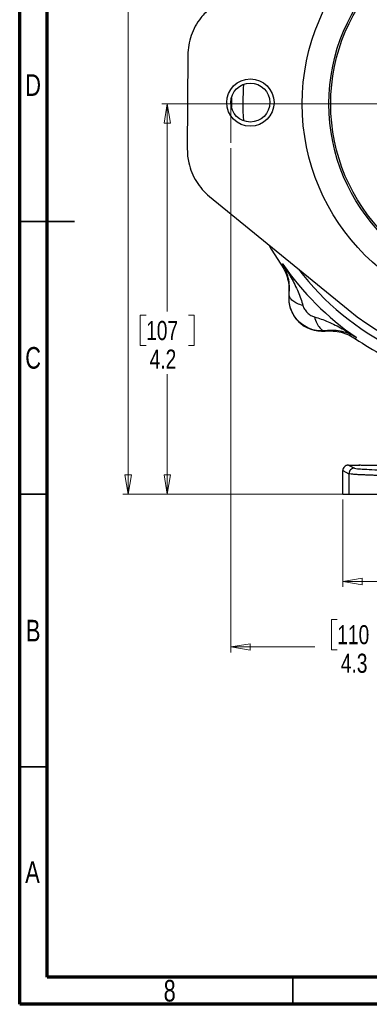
# Model space of a CAD drawing. Header units: inches. Extents: x 0.6 to 16.3, y 0.2 to 11.5.
# Tile 1 of 18: x 0.6 to 3.1, y 0.2 to 7.3. Entities that reach past the tile are written whole.
import ezdxf

# ---------------------------------------------------------------- set-up
doc = ezdxf.new("R2010")
doc.units = ezdxf.units.IN
doc.header["$MEASUREMENT"] = 0
doc.linetypes.add('CENTERX2', pattern=[0.8, 0.5, -0.1, 0.1, -0.1])
doc.styles.add('SLDTEXTSTYLE0', font='TXT', dxfattribs={"width": 0.75})
doc.dimstyles.new('SLDDIMSTYLE0', dxfattribs={"dimtxt": 0.137795, "dimasz": 0.14, "dimexe": 0, "dimexo": 0.0625, "dimgap": 0.034449, "dimtad": 0, "dimtih": 1, "dimtoh": 1, "dimdec": 1, "dimlfac": 1.5, "dimrnd": 1e-09, "dimzin": 12, "dimdsep": 46, "dimtxsty": 'SLDTEXTSTYLE0', "dimblk1": 'CLOSED', "dimblk2": 'CLOSED', "dimsah": 1, "dimcen": 0.09, "dimadec": 0, "dimazin": 3, "dimtfac": 1, "dimtdec": 1, "dimtofl": 0, "dimtmove": 0, "dimatfit": 3, "dimldrblk": 'CLOSED', "dimfxl": 0, "dimfrac": 2, "dimtolj": 1, "dimtzin": 12, "dimarcsym": 0})
doc.dimstyles.new('SLDDIMSTYLE1', dxfattribs={"dimtxt": 0.137795, "dimasz": 0.14, "dimexe": 0, "dimexo": 0.0625, "dimgap": 0.034449, "dimtad": 0, "dimdec": 1, "dimlfac": 1.5, "dimrnd": 1e-09, "dimzin": 12, "dimdsep": 46, "dimtxsty": 'SLDTEXTSTYLE0', "dimblk1": 'CLOSED', "dimblk2": 'CLOSED', "dimsah": 1, "dimcen": 0.09, "dimadec": 0, "dimazin": 3, "dimtfac": 1, "dimtdec": 1, "dimtofl": 0, "dimtmove": 0, "dimatfit": 3, "dimldrblk": 'CLOSED', "dimfxl": 0, "dimfrac": 2, "dimtolj": 1, "dimtzin": 12, "dimarcsym": 0})

# ---------------------------------------------------------------- blocks, each defined once
blk = doc.blocks.new('_Closed')
at = {"color": 0, "linetype": 'ByBlock', "lineweight": -2}
for p, q in [((-1, 0.166667), (0, 0)), ((-1, 0.166667), (-1, -0.166667)), ((0, 0), (-1, -0.166667)), ((0, 0), (-1, 0))]:
    blk.add_line(p, q, dxfattribs=at)
blk = doc.blocks.new('_D')
at = {"color": 7, "linetype": 'Continuous', "lineweight": 0}
for p, q in [((3.4956, 8.7479), (1.3331, 8.7479)), ((1.3725, 8.7479), (1.3725, 8.0107)), ((1.2198, 7.9827), (1.1778, 7.9827)), ((1.1778, 7.9827), (1.1778, 7.764)), ((1.5252, 7.9827), (1.5672, 7.9827)), ((1.5672, 7.9827), (1.5672, 7.764)), ((1.1778, 7.764), (1.2198, 7.764)), ((1.5672, 7.764), (1.5252, 7.764)), ((1.3725, 3.8781), (1.3725, 7.5578)), ((2.9244, 3.8781), (1.3331, 3.8781))]:
    blk.add_line(p, q, dxfattribs=at)
at = {"color": 7, "linetype": 'Continuous', "lineweight": 18, "xscale": 0.14, "yscale": 0.14}
for p, rotation in [((1.3725, 8.7479), 90.0000000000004), ((1.3725, 3.8781), 270.0000000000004)]:
    blk.add_blockref('_Closed', p, dxfattribs=dict(at, rotation=rotation))
at = {"color": 7, "linetype": 'Continuous', "lineweight": 18, "char_height": 0.1378, "attachment_point": 1, "style": 'SLDTEXTSTYLE0'}
for s, insert in [('186', (1.2198, 7.9416)), ('7.3', (1.2452, 7.7354))]:
    blk.add_mtext(s, dxfattribs=dict(at, insert=insert))
blk = doc.blocks.new('_D_1')
at = {"color": 7, "linetype": 'Continuous', "lineweight": 0}
for p, q in [((2.1126, 6.3739), (2.1126, 2.7364)), ((5.0032, 4.1195), (5.0032, 2.7364)), ((2.8798, 2.9742), (2.8378, 2.9742)), ((2.8378, 2.9742), (2.8378, 2.7555)), ((3.1852, 2.9742), (3.2272, 2.9742)), ((3.2272, 2.9742), (3.2272, 2.7555)), ((2.1126, 2.7758), (2.717, 2.7758)), ((5.0032, 2.7758), (3.3481, 2.7758)), ((2.8378, 2.7555), (2.8798, 2.7555)), ((3.2272, 2.7555), (3.1852, 2.7555))]:
    blk.add_line(p, q, dxfattribs=at)
at = {"color": 7, "linetype": 'Continuous', "lineweight": 18, "xscale": 0.14, "yscale": 0.14, "rotation": 180.0000000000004}
blk.add_blockref('_Closed', (2.1126, 2.7758), dxfattribs=at)
at = {"color": 7, "linetype": 'Continuous', "lineweight": 18, "xscale": 0.14, "yscale": 0.14}
blk.add_blockref('_Closed', (5.0032, 2.7758), dxfattribs=at)
at = {"color": 7, "linetype": 'Continuous', "lineweight": 18, "char_height": 0.1378, "attachment_point": 1, "style": 'SLDTEXTSTYLE0'}
for s, insert in [('110', (2.8798, 2.9331)), ('4.3', (2.9052, 2.727))]:
    blk.add_mtext(s, dxfattribs=dict(at, insert=insert))
blk = doc.blocks.new('_D_3')
at = {"color": 7, "linetype": 'Continuous', "lineweight": 0}
for p, q in [((5.0032, 4.1195), (5.0032, 3.2088)), ((2.9199, 3.8388), (2.9199, 3.2088)), ((3.7468, 3.4467), (3.7048, 3.4467)), ((3.7048, 3.4467), (3.7048, 3.2279)), ((3.9505, 3.4467), (3.9924, 3.4467)), ((3.9924, 3.4467), (3.9924, 3.2279)), ((2.9199, 3.2482), (3.584, 3.2482)), ((3.7048, 3.2279), (3.7468, 3.2279)), ((3.9924, 3.2279), (3.9505, 3.2279)), ((5.0032, 3.2482), (4.1133, 3.2482))]:
    blk.add_line(p, q, dxfattribs=at)
at = {"color": 7, "linetype": 'Continuous', "lineweight": 18, "xscale": 0.14, "yscale": 0.14, "rotation": 180.0000000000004}
blk.add_blockref('_Closed', (2.9199, 3.2482, 0.4154), dxfattribs=at)
at = {"color": 7, "linetype": 'Continuous', "lineweight": 18, "xscale": 0.14, "yscale": 0.14}
blk.add_blockref('_Closed', (5.0032, 3.2482, 0.4154), dxfattribs=at)
at = {"color": 7, "linetype": 'Continuous', "lineweight": 18, "char_height": 0.1378, "attachment_point": 1, "style": 'SLDTEXTSTYLE0'}
for s, insert in [('79', (3.7468, 3.4056)), ('3.1', (3.7214, 3.1994))]:
    blk.add_mtext(s, dxfattribs=dict(at, insert=insert))
blk = doc.blocks.new('_D_6')
at = {"color": 7, "linetype": 'Continuous', "lineweight": 0}
for p, q in [((3.6518, 6.6945), (1.615, 6.6945)), ((1.6544, 6.6945), (1.6544, 5.1972)), ((1.5017, 5.1692), (1.4597, 5.1692)), ((1.4597, 5.1692), (1.4597, 4.9504)), ((1.8071, 5.1692), (1.8491, 5.1692)), ((1.8491, 5.1692), (1.8491, 4.9504)), ((1.4597, 4.9504), (1.5017, 4.9504)), ((1.8491, 4.9504), (1.8071, 4.9504)), ((1.6544, 3.8781), (1.6544, 4.7442)), ((2.9244, 3.8781), (1.615, 3.8781))]:
    blk.add_line(p, q, dxfattribs=at)
at = {"color": 7, "linetype": 'Continuous', "lineweight": 18, "xscale": 0.14, "yscale": 0.14}
for p, rotation in [((1.6544, 6.6945, 0.4154), 90.0000000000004), ((1.6544, 3.8781, 0.4154), 270.0000000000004)]:
    blk.add_blockref('_Closed', p, dxfattribs=dict(at, rotation=rotation))
at = {"color": 7, "linetype": 'Continuous', "lineweight": 18, "char_height": 0.1378, "attachment_point": 1, "style": 'SLDTEXTSTYLE0'}
for s, insert in [('107', (1.5017, 5.128)), ('4.2', (1.5271, 4.9219))]:
    blk.add_mtext(s, dxfattribs=dict(at, insert=insert))

msp = doc.modelspace()

# ---------------------------------------------------------------- linework, layer by layer
at = {"color": 7, "linetype": 'Continuous', "lineweight": 70}
for p, q in [((0.5906, 0.1969), (0.5906, 11.4961)), ((0.7874, 0.3937), (0.7874, 11.2992)), ((16.1417, 0.3937), (0.7874, 0.3937)), ((16.3386, 0.1969), (0.5906, 0.1969))]:
    msp.add_line(p, q, dxfattribs=at)
at = {"color": 7, "linetype": 'Continuous', "lineweight": 25}
for p, q in [((1.8021, 7.0467), (1.7987, 6.3661)), ((2.117, 6.7391), (2.1167, 6.6705)), ((1.9587, 6.0266), (2.9576, 5.2106)), ((2.4739, 5.537), (2.4798, 5.5387)), ((2.4798, 5.5387), (2.4854, 5.5405)), ((2.5304, 5.3177), (2.5326, 5.3178)), ((2.7931, 5.0572), (2.793, 5.0551)), ((3.0141, 5.0044), (3.0123, 4.9986)), ((3.0158, 5.0101), (3.0141, 5.0044)), ((2.9599, 4.0878), (3.0037, 4.0659)), ((2.9599, 4.0878), (3.0342, 4.0878)), ((3.0342, 4.0878), (3.0429, 4.0866)), ((2.9199, 4.0478), (2.9637, 4.0259)), ((2.9199, 3.8781), (2.9199, 4.0478)), ((2.9637, 4.0259), (2.9637, 3.8781)), ((2.9199, 3.8781), (2.9637, 3.8781)), ((2.9637, 3.8781), (3.7959, 3.8781))]:
    msp.add_line(p, q, dxfattribs=at)
at = {"color": 7, "linetype": 'CENTERX2', "lineweight": 18}
msp.add_line((2.1126, 6.7041), (2.1126, 6.4133), dxfattribs=at)
at = {"color": 7, "linetype": 'Continuous', "lineweight": 35}
for p, q in [((0.5906, 5.8465), (0.9843, 5.8465)), ((0.7874, 5.8465), (0.5906, 5.8465)), ((0.7874, 3.878), (0.5906, 3.878)), ((0.7874, 1.9094), (0.5906, 1.9094)), ((2.5591, 0.3937), (2.5591, 0.1969))]:
    msp.add_line(p, q, dxfattribs=at)
at = {"color": 7, "linetype": 'Continuous', "lineweight": 25, "flags": 128}
msp.add_lwpolyline([(2.3861, 5.6775), (2.4044, 5.6461), (2.4739, 5.537)], dxfattribs=at)
at = {"color": 7, "linetype": 'Continuous', "lineweight": 25}
for centre, radius in [((4.1699, 6.6945), 1.5428), ((4.1699, 6.6945), 1.3507), ((4.1699, 6.6945), 1.3373), ((2.2532, 6.7041), 0.1406)]:
    msp.add_circle(centre, radius, dxfattribs=at)
at = {"color": 7, "linetype": 'Continuous'}
msp.add_circle((2.2532, 6.7041), 0.1706, dxfattribs=at)
at = {"color": 8, "linetype": 'Continuous', "lineweight": 25}
for start, end in [(175.88699, 183.53909), (217.21781, 322.20827)]:
    msp.add_arc((4.1699, 6.6945), 1.9709, start, end, dxfattribs=at)
at = {"color": 7, "linetype": 'Continuous', "lineweight": 25}
for centre, radius, start, end in [((4.1699, 6.6945), 2.0419, 214.41629, 235.58371), ((2.7703, 5.2949), 0.2409, 174.58105, 275.41895), ((4.1699, 6.6945), 1.9161, 230.75374, 308.67234), ((4.1699, 6.6945), 2.0533, 235.68388, 242.12799)]:
    msp.add_arc(centre, radius, start, end, dxfattribs=at)
for points, knots in [([(1.9655, 7.3845), (1.9532, 7.374), (1.9284, 7.3528), (1.8908, 7.3101), (1.8543, 7.2556), (1.8249, 7.1891), (1.806, 7.1186), (1.8034, 7.0709), (1.8021, 7.0467)], [0, 0, 0, 0, 0.125316, 0.252224, 0.438797, 0.63078, 0.812882, 1, 1, 1, 1]), ([(1.7987, 6.3661), (1.7992, 6.3499), (1.8001, 6.3173), (1.8096, 6.2613), (1.829, 6.1986), (1.8622, 6.1339), (1.9052, 6.0749), (1.9407, 6.0429), (1.9587, 6.0266)], [0, 0, 0, 0, 0.125316, 0.252224, 0.438797, 0.63078, 0.812882, 1, 1, 1, 1]), ([(2.4739, 5.537), (2.484, 5.5205), (2.5041, 5.4876), (2.5228, 5.4326), (2.533, 5.3755), (2.5313, 5.337), (2.5304, 5.3177)], [0, 0, 0, 0, 0.250012, 0.500009, 0.750001, 1, 1, 1, 1]), ([(2.5326, 5.3178), (2.534, 5.3394), (2.5369, 5.3834), (2.5276, 5.4405), (2.5113, 5.4936), (2.4941, 5.5248), (2.4854, 5.5405)], [0, 0, 0, 0, 0.238226, 0.486485, 0.742044, 1, 1, 1, 1]), ([(2.4854, 5.5405), (2.4962, 5.5238), (2.5178, 5.4906), (2.5471, 5.4404), (2.5742, 5.3898), (2.5977, 5.3396), (2.618, 5.2895), (2.6275, 5.2556), (2.6321, 5.2392)], [0, 0, 0, 0, 0.178546, 0.356596, 0.521452, 0.692119, 0.851365, 1, 1, 1, 1]), ([(2.7931, 5.0572), (2.776, 5.0566), (2.7416, 5.0552), (2.6902, 5.0676), (2.6419, 5.0905), (2.5995, 5.1243), (2.5658, 5.1667), (2.5429, 5.2149), (2.5306, 5.2662), (2.5319, 5.3007), (2.5326, 5.3178)], [0, 0, 0, 0, 0.122343, 0.246394, 0.372302, 0.50024, 0.627878, 0.753626, 0.877623, 1, 1, 1, 1]), ([(2.6321, 5.2392), (2.6178, 5.244), (2.5892, 5.2536), (2.5574, 5.2735), (2.5361, 5.2955), (2.5337, 5.3104), (2.5326, 5.3178)], [0, 0, 0, 0, 0.2500076, 0.5000119, 0.7500034, 1, 1, 1, 1]), ([(2.6321, 5.2392), (2.6353, 5.2307), (2.6422, 5.212), (2.6629, 5.1875), (2.6873, 5.1669), (2.706, 5.1599), (2.7145, 5.1568)], [0, 0, 0, 0, 0.22729, 0.499999, 0.772871, 1, 1, 1, 1]), ([(2.7145, 5.1568), (2.7309, 5.1522), (2.7648, 5.1427), (2.8149, 5.1224), (2.8652, 5.0988), (2.9143, 5.0725), (2.9645, 5.0433), (2.9978, 5.0218), (3.0158, 5.0101)], [0, 0, 0, 0, 0.148633, 0.307878, 0.478549, 0.643401, 0.80656, 1, 1, 1, 1]), ([(2.7145, 5.1568), (2.7199, 5.1408), (2.7308, 5.109), (2.7522, 5.0778), (2.7736, 5.0599), (2.7866, 5.0581), (2.7931, 5.0572)], [0, 0, 0, 0, 0.279793, 0.559585, 0.779793, 1, 1, 1, 1]), ([(2.793, 5.0551), (2.8123, 5.056), (2.8508, 5.0577), (2.908, 5.0475), (2.9629, 5.0288), (2.9958, 5.0087), (3.0123, 4.9986)], [0, 0, 0, 0, 0.249999, 0.499991, 0.749987, 1, 1, 1, 1]), ([(3.0158, 5.0101), (3.0001, 5.0187), (2.969, 5.036), (2.9158, 5.0522), (2.8587, 5.0616), (2.8147, 5.0587), (2.7931, 5.0572)], [0, 0, 0, 0, 0.257956, 0.513514, 0.761774, 1, 1, 1, 1]), ([(2.9599, 4.0878), (2.957, 4.0876), (2.9515, 4.0873), (2.9415, 4.0839), (2.9308, 4.0766), (2.9217, 4.0636), (2.9205, 4.0531), (2.9199, 4.0478)], [0, 0, 0, 0, 0.136271, 0.265338, 0.500864, 0.74927, 1, 1, 1, 1]), ([(3.0037, 4.0659), (3.0091, 4.0646), (3.0199, 4.062), (3.0715, 4.0583), (3.1471, 4.0548), (3.2466, 4.0518), (3.3656, 4.0494), (3.5002, 4.0476), (3.6454, 4.0464), (3.7457, 4.0463), (3.7959, 4.0462)], [0, 0, 0, 0, 0.125027, 0.250039, 0.375052, 0.500053, 0.625051, 0.750036, 0.87502, 1, 1, 1, 1]), ([(3.2122, 4.0845), (3.1982, 4.0844), (3.1674, 4.0841), (3.1262, 4.0844), (3.0947, 4.0848), (3.0689, 4.0854), (3.049, 4.0861), (3.0364, 4.087), (3.035, 4.0875), (3.0342, 4.0878)], [0, 0, 0, 0, 0.168571, 0.370181, 0.475718, 0.584104, 0.758604, 0.871027, 1, 1, 1, 1]), ([(3.7959, 4.0062), (3.7452, 4.0063), (3.6425, 4.0065), (3.5175, 4.0074), (3.4211, 4.0084), (3.3508, 4.0094), (3.2839, 4.0106), (3.2299, 4.0117), (3.1872, 4.0128), (3.1539, 4.0138), (3.122, 4.0148), (3.0918, 4.0159), (3.0638, 4.0171), (3.034, 4.0185), (3.0033, 4.0205), (2.9749, 4.023), (2.9676, 4.0249), (2.9637, 4.0259)], [0, 0, 0, 0, 0.1201016, 0.2433897, 0.3063009, 0.3700121, 0.4345235, 0.4998354, 0.5384132, 0.5782357, 0.6193029, 0.6616149, 0.7051716, 0.749973, 0.8190091, 0.9023547, 1, 1, 1, 1])]:
    msp.add_open_spline(points, degree=3, knots=knots, dxfattribs=at)
msp.add_open_spline([(3.0037, 4.0659), (2.9985, 4.0653), (2.988, 4.0641), (2.9748, 4.0548), (2.9656, 4.0416), (2.9643, 4.0312), (2.9637, 4.0259)], degree=3, dxfattribs=at)

# ---------------------------------------------------------------- texts
at = {"color": 7, "linetype": 'Continuous', "lineweight": 0, "char_height": 0.1562, "attachment_point": 2, "style": 'SLDTEXTSTYLE0'}
for s, insert in [('D', (0.6871, 6.9084)), ('C', (0.6873, 4.9399)), ('B', (0.6878, 2.9714)), ('A', (0.6827, 1.2292)), ('8', (1.6717, 0.3729))]:
    msp.add_mtext(s, dxfattribs=dict(at, insert=insert))

# ---------------------------------------------------------------- dimensions: what is measured, and where the dimension line sits
at = {"color": 7, "linetype": 'Continuous', "lineweight": 18}
for base, p1, picture, middle in [((1.3725, 3.8781), (3.535, 8.7479), '_D', (1.3725, 7.7843)), ((1.6544, 3.8781), (3.6911, 6.6945), '_D_6', (1.6544, 4.9707))]:
    dim = msp.add_linear_dim(base=base, p1=p1, p2=(2.9637, 3.8781), angle=90, dimstyle='SLDDIMSTYLE0', dxfattribs=at)
    dim.commit()
    dim.dimension.update_dxf_attribs({"geometry": picture, "text_midpoint": middle, "dimtype": 160})
for base, p1, picture, middle in [((5.0032, 2.7758), (2.1126, 6.4133), '_D_1', (3.0325, 2.7758)), ((5.0032, 3.2482), (2.9199, 3.8781), '_D_3', (3.8486, 3.2482))]:
    dim = msp.add_linear_dim(base=base, p1=p1, p2=(5.0032, 4.1589), dimstyle='SLDDIMSTYLE1', dxfattribs=at)
    dim.commit()
    dim.dimension.update_dxf_attribs({"geometry": picture, "text_midpoint": middle, "dimtype": 160})

doc.saveas('drawing.dxf')
